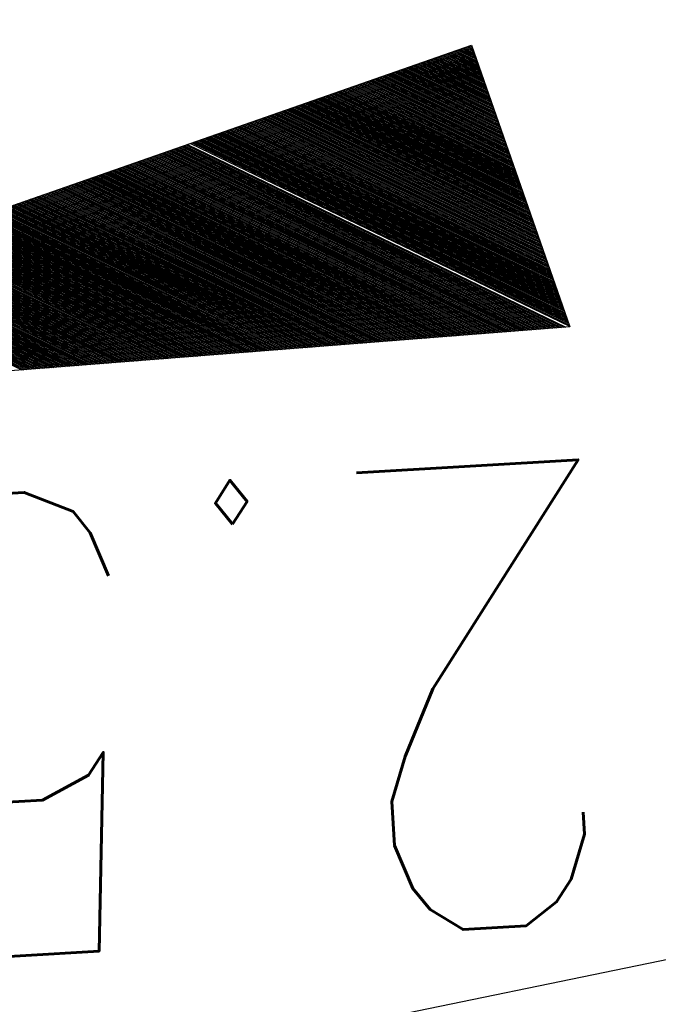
# Model space of a CAD drawing. Extents: x 447045 to 447634, y 442020 to 443192.
# Tile 22 of 24: x 447231.15 to 447234.6, y 443137.42 to 443142.74. Entities that reach past the tile are written whole.
import ezdxf

# ---------------------------------------------------------------- set-up
doc = ezdxf.new("R2010")
doc.units = 0
doc.header["$LTSCALE"] = 2
doc.header["$MEASUREMENT"] = 0
doc.linetypes.add('AUSGEZOGEN', pattern=[0])
doc.layers.get('0').update_dxf_attribs({"linetype": 'AUSGEZOGEN'})
for name, color, linetype in [('FBR', 8, 'CONTINUOUS'), ('GEF', 7, 'CONTINUOUS'), ('Planeinteilung', 6, 'CONTINUOUS'), ('RAHMEN', 250, 'AUSGEZOGEN'), ('SCHLITZRINNE', 8, 'AUSGEZOGEN')]:
    doc.layers.add(name, color=color, linetype=linetype)
doc.styles.add('ROMANS', font='romans.shx', dxfattribs={"width": 0.8})

# ---------------------------------------------------------------- blocks, each defined once
blk = doc.blocks.new('*X5')
at = {"color": 0}
for p, q in [((725.8266378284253, 193.8436898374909), (727.4358795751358, 195.4529315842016)), ((725.8266378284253, 193.8525286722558), (727.4270407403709, 195.4529315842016)), ((725.8266378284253, 193.8613675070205), (727.4182019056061, 195.4529315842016)), ((725.8266378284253, 193.8702063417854), (727.4093630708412, 195.4529315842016)), ((725.8266378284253, 193.8790451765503), (727.4005242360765, 195.4529315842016)), ((725.8266378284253, 193.8878840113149), (727.3916854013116, 195.4529315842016)), ((725.8266378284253, 193.89672284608), (727.3828465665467, 195.4529315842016)), ((725.8266378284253, 193.9055616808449), (727.374007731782, 195.4529315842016)), ((725.8266378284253, 193.9144005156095), (727.365168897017, 195.4529315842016)), ((725.8266378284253, 193.9232393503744), (727.3563300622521, 195.4529315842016)), ((725.8266378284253, 193.9320781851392), (727.3474912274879, 195.4529315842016)), ((725.8266378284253, 193.9409170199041), (727.3386523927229, 195.4529315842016)), ((725.8266378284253, 193.949755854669), (727.3298135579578, 195.4529315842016)), ((725.8266378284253, 193.9585946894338), (727.3209747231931, 195.4529315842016)), ((725.8266378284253, 193.9674335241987), (727.3121358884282, 195.4529315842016)), ((725.8266378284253, 193.9762723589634), (727.3032970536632, 195.4529315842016)), ((725.8266378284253, 193.9851111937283), (727.2944582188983, 195.4529315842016)), ((725.8266378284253, 193.9939500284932), (727.2856193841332, 195.4529315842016)), ((725.8266378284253, 194.002788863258), (727.2767805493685, 195.4529315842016)), ((725.8266378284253, 194.0116276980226), (727.267941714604, 195.4529315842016)), ((725.8266378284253, 194.0204665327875), (727.2591028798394, 195.4529315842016)), ((725.8266378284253, 194.0293053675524), (727.2502640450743, 195.4529315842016)), ((725.8266378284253, 194.0381442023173), (727.2414252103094, 195.4529315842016)), ((725.8266378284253, 194.0469830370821), (727.2325863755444, 195.4529315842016)), ((725.8266378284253, 194.055821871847), (727.2237475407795, 195.4529315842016)), ((725.8266378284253, 194.0646607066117), (727.2149087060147, 195.4529315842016)), ((725.8266378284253, 194.0734995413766), (727.2060698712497, 195.4529315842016)), ((725.8266378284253, 194.0823383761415), (727.1972310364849, 195.4529315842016)), ((725.8266378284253, 194.0911772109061), (727.1883922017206, 195.4529315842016)), ((725.8266378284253, 194.1000160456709), (727.1795533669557, 195.4529315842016)), ((725.8266378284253, 194.1088548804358), (727.1707145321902, 195.4529315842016)), ((725.8266378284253, 194.1176937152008), (727.1618756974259, 195.4529315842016)), ((725.8266378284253, 194.1265325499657), (727.1530368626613, 195.4529315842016)), ((725.8266378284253, 194.1353713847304), (727.1441980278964, 195.4529315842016)), ((725.8266378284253, 194.1442102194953), (727.1353591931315, 195.4529315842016)), ((725.8266378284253, 194.15304905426), (727.1265203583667, 195.4529315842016)), ((725.8266378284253, 194.1618878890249), (727.1176815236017, 195.4529315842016)), ((725.8266378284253, 194.1707267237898), (727.1088426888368, 195.4529315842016)), ((725.8266378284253, 194.1795655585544), (727.1000038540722, 195.4529315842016)), ((725.8266378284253, 194.1884043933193), (727.0911650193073, 195.4529315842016)), ((725.8266378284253, 194.1972432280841), (727.0823261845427, 195.4529315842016)), ((725.8266378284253, 194.2060820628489), (727.0734873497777, 195.4529315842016)), ((725.8266378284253, 194.2149208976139), (727.0646485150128, 195.4529315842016)), ((725.8266378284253, 194.2237597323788), (727.055809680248, 195.4529315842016)), ((725.8266378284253, 194.2325985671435), (727.0469708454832, 195.4529315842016)), ((725.8266378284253, 194.2414374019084), (727.0381320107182, 195.4529315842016)), ((725.8266378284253, 194.2502762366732), (727.0292931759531, 195.4529315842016)), ((725.8266378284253, 194.2591150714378), (727.0204543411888, 195.4529315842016)), ((725.8266378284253, 194.2679539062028), (727.0116155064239, 195.4529315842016)), ((725.8266378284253, 194.2767927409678), (727.0027766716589, 195.4529315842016)), ((725.8266378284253, 194.2856315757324), (726.9939378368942, 195.4529315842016)), ((725.8266378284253, 194.2944704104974), (726.9850990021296, 195.4529315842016)), ((725.8266378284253, 194.3033092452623), (726.9762601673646, 195.4529315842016)), ((725.8266378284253, 194.312148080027), (726.9674213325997, 195.4529315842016)), ((725.8266378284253, 194.3209869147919), (726.9585824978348, 195.4529315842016)), ((725.8266378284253, 194.3298257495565), (726.9497436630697, 195.4529315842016)), ((725.8266378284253, 194.3386645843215), (726.9409048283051, 195.4529315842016)), ((725.8266378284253, 194.3475034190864), (726.93206599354, 195.4529315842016)), ((725.8266378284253, 194.3563422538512), (726.9232271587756, 195.4529315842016)), ((725.8266378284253, 194.3651810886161), (726.9143883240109, 195.4529315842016)), ((725.8266378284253, 194.3740199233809), (726.9055494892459, 195.4529315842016)), ((725.8266378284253, 194.3828587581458), (726.8967106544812, 195.4529315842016)), ((725.8266378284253, 194.3916975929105), (726.8878718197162, 195.4529315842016)), ((725.8266378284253, 194.4005364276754), (726.8790329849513, 195.4529315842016)), ((725.8266378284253, 194.4093752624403), (726.8701941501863, 195.4529315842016)), ((725.8266378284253, 194.4182140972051), (726.8613553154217, 195.4529315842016)), ((725.8266378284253, 194.4270529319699), (726.8525164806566, 195.4529315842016)), ((725.8266378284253, 194.4358917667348), (726.8436776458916, 195.4529315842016)), ((725.8266378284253, 194.4447306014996), (726.834838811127, 195.4529315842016)), ((725.8266378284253, 194.4535694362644), (726.8259999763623, 195.4529315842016)), ((725.8266378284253, 194.4624082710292), (726.8171611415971, 195.4529315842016)), ((725.8266378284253, 194.4712471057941), (726.8083223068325, 195.4529315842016)), ((725.8266378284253, 194.4800859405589), (726.799483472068, 195.4529315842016)), ((725.8266378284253, 194.4889247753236), (726.790644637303, 195.4529315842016)), ((725.8266378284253, 194.4977636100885), (726.7818058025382, 195.4529315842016)), ((725.8266378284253, 194.5066024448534), (726.7729669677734, 195.4529315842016)), ((725.8266378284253, 194.5154412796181), (726.7641281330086, 195.4529315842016)), ((725.8266378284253, 194.524280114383), (726.7552892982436, 195.4529315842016)), ((725.8266378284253, 194.5331189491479), (726.7464504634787, 195.4529315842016)), ((725.8266378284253, 194.5419577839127), (726.7376116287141, 195.4529315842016)), ((725.8266378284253, 194.5507966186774), (726.7287727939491, 195.4529315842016)), ((725.8266378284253, 194.5596354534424), (726.7199339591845, 195.4529315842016)), ((725.8266378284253, 194.568474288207), (726.7110951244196, 195.4529315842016)), ((725.8266378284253, 194.5773131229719), (726.7022562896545, 195.4529315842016)), ((725.8266378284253, 194.5861519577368), (726.6934174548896, 195.4529315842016)), ((725.8266378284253, 194.5949907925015), (726.6845786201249, 195.4529315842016)), ((725.8266378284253, 194.6038296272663), (726.6757397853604, 195.4529315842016)), ((725.8266378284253, 194.6126684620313), (726.6669009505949, 195.4529315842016)), ((725.8266378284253, 194.6215072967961), (726.6580621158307, 195.4529315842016)), ((725.8266378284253, 194.630346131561), (726.6492232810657, 195.4529315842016)), ((725.8266378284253, 194.6391849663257), (726.6403844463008, 195.4529315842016)), ((725.8266378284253, 194.6480238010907), (726.6315456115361, 195.4529315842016)), ((725.8266378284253, 194.6568626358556), (726.6227067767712, 195.4529315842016)), ((725.8266378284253, 194.6657014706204), (726.6138679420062, 195.4529315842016)), ((725.8266378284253, 194.6745403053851), (726.6050291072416, 195.4529315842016)), ((725.8266378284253, 194.6833791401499), (726.5961902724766, 195.4529315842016)), ((725.8266378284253, 194.6922179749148), (726.587351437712, 195.4529315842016)), ((725.8266378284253, 194.7010568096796), (726.578512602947, 195.4529315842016)), ((725.8266378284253, 194.7098956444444), (726.569673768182, 195.4529315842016)), ((725.8266378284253, 194.7187344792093), (726.5608349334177, 195.4529315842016)), ((725.8266378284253, 194.727573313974), (726.5519960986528, 195.4529315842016)), ((725.8266378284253, 194.7364121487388), (726.5431572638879, 195.4529315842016)), ((725.8266378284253, 194.7452509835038), (726.5343184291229, 195.4529315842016)), ((725.8266378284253, 194.7540898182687), (726.5254795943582, 195.4529315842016)), ((725.8266378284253, 194.7629286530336), (726.5166407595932, 195.4529315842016)), ((725.8266378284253, 194.7717674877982), (726.5078019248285, 195.4529315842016)), ((725.8266378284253, 194.7806063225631), (726.4989630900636, 195.4529315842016)), ((725.8266378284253, 194.789445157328), (726.4901242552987, 195.4529315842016)), ((725.8266378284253, 194.7982839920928), (726.481285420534, 195.4529315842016)), ((725.8266378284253, 194.8071228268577), (726.4724465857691, 195.4529315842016)), ((725.8266378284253, 194.8159616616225), (726.4636077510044, 195.4529315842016)), ((725.8266378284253, 194.8248004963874), (726.4547689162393, 195.4529315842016)), ((725.8266378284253, 194.8336393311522), (726.4459300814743, 195.4529315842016)), ((725.8266378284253, 194.842478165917), (726.4370912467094, 195.4529315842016)), ((725.8266378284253, 194.8513170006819), (726.4282524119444, 195.4529315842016)), ((725.8266378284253, 194.8601558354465), (726.4194135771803, 195.4529315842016)), ((725.8266378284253, 194.8689946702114), (726.4105747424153, 195.4529315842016)), ((725.8266378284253, 194.8778335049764), (726.4017359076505, 195.4529315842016)), ((725.8266378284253, 194.8866723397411), (726.3928970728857, 195.4529315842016)), ((725.8266378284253, 194.895511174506), (726.3840582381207, 195.4529315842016)), ((725.8266378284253, 194.9043500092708), (726.375219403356, 195.4529315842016)), ((725.8266378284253, 194.9131888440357), (726.366380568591, 195.4529315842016)), ((725.8266378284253, 194.9220276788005), (726.3575417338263, 195.4529315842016)), ((725.8266378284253, 194.9308665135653), (726.3487028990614, 195.4529315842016)), ((725.8266378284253, 194.9397053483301), (726.3398640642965, 195.4529315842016)), ((725.8266378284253, 194.948544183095), (726.3310252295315, 195.4529315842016)), ((725.8266378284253, 194.9573830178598), (726.3221863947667, 195.4529315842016)), ((725.8266378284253, 194.9662218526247), (726.3133475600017, 195.4529315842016)), ((725.8266378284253, 194.9750606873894), (726.3045087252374, 195.4529315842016)), ((725.8266378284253, 194.9838995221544), (726.2956698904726, 195.4529315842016)), ((725.8266378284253, 194.9927383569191), (726.2868310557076, 195.4529315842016)), ((725.8266378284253, 195.001577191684), (726.2779922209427, 195.4529315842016)), ((725.8266378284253, 195.0104160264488), (726.2691533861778, 195.4529315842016)), ((725.8266378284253, 195.0192548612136), (726.2603145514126, 195.4529315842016)), ((725.8266378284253, 195.0280936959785), (726.251475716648, 195.4529315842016)), ((725.8266378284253, 195.0369325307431), (726.2426368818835, 195.4529315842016)), ((725.8266378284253, 195.045771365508), (726.2337980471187, 195.4529315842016)), ((725.8266378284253, 195.054610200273), (726.2249592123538, 195.4529315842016)), ((725.8266378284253, 195.0634490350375), (726.2161203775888, 195.4529315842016)), ((725.8266378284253, 195.0722878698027), (726.2072815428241, 195.4529315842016)), ((725.8266378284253, 195.0811267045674), (726.1984427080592, 195.4529315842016)), ((725.8266378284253, 195.0899655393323), (726.1896038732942, 195.4529315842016)), ((725.8266378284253, 195.0988043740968), (726.1807650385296, 195.4529315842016)), ((725.8266378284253, 195.1076432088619), (726.1719262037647, 195.4529315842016)), ((725.8266378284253, 195.1164820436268), (726.163087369, 195.4529315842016)), ((725.8266378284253, 195.1253208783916), (726.1542485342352, 195.4529315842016)), ((725.8266378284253, 195.1341597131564), (726.1454096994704, 195.4529315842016)), ((725.8266378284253, 195.1429985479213), (726.1365708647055, 195.4529315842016)), ((725.8266378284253, 195.151837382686), (726.1277320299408, 195.4529315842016)), ((725.8266378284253, 195.1606762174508), (726.1188931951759, 195.4529315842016)), ((725.8266378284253, 195.1695150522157), (726.110054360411, 195.4529315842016)), ((725.8266378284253, 195.1783538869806), (726.1012155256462, 195.4529315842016)), ((725.8266378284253, 195.1871927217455), (726.0923766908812, 195.4529315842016)), ((725.8266378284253, 195.1960315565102), (726.0835378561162, 195.4529315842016)), ((725.8266378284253, 195.2048703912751), (726.0746990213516, 195.4529315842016)), ((725.8266378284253, 195.2137092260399), (726.0658601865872, 195.4529315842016)), ((725.8266378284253, 195.2225480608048), (726.0570213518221, 195.4529315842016)), ((725.8266378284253, 195.2313868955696), (726.0481825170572, 195.4529315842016)), ((725.8266378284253, 195.2402257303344), (726.0393436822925, 195.4529315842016)), ((725.8266378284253, 195.2490645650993), (726.0305048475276, 195.4529315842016)), ((725.8266378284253, 195.257903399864), (726.0216660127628, 195.4529315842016)), ((725.8266378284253, 195.2667422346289), (726.0128271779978, 195.4529315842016)), ((725.8266378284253, 195.2755810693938), (726.0039883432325, 195.4529315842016)), ((725.8266378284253, 195.2844199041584), (725.9951495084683, 195.4529315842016)), ((725.8266378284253, 195.2932587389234), (725.9863106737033, 195.4529315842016)), ((725.8266378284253, 195.3020975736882), (725.9774718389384, 195.4529315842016)), ((725.8266378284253, 195.3109364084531), (725.9686330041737, 195.4529315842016)), ((725.8266378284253, 195.319775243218), (725.9597941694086, 195.4529315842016)), ((725.8266378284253, 195.3286140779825), (725.950955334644, 195.4529315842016)), ((725.8266378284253, 195.3374529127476), (725.942116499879, 195.4529315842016)), ((725.8266378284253, 195.3462917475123), (725.9332776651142, 195.4529315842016)), ((725.8266378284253, 195.3551305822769), (725.9244388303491, 195.4529315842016)), ((725.8266378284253, 195.3639694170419), (725.9155999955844, 195.4529315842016)), ((725.8266378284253, 195.3728082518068), (725.9067611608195, 195.4529315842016)), ((725.8266378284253, 195.3816470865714), (725.8979223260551, 195.4529315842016)), ((725.8266378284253, 195.3904859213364), (725.8890834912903, 195.4529315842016)), ((725.8266378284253, 195.3993247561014), (725.8802446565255, 195.4529315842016)), ((725.8266378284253, 195.4081635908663), (725.8714058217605, 195.4529315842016)), ((725.8266378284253, 195.4170024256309), (725.8625669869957, 195.4529315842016)), ((725.8266378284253, 195.4258412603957), (725.8537281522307, 195.4529315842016)), ((725.8266378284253, 195.4346800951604), (725.8448893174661, 195.4529315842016)), ((725.8266378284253, 195.4435189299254), (725.8360504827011, 195.4529315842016)), ((725.8266378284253, 193.8260121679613), (727.4332785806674, 195.4326529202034)), ((725.8266378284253, 193.8171733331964), (727.4301253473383, 195.4206608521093)), ((725.8266378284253, 193.8083344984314), (727.4269721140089, 195.4086687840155)), ((725.8266378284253, 193.7994956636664), (727.4238188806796, 195.3966767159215)), ((725.8266378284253, 193.790656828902), (727.4206656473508, 195.3846846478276)), ((725.8266378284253, 193.7818179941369), (727.4175124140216, 195.3726925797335)), ((725.8266378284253, 193.7729791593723), (727.4143591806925, 195.3607005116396)), ((725.8266378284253, 193.7641403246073), (727.4112059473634, 195.3487084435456)), ((725.8266378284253, 193.7553014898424), (727.4080527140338, 195.3367163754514)), ((725.8266378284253, 193.7464626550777), (727.4048994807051, 195.3247243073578)), ((725.8266378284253, 193.7376238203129), (727.401746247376, 195.3127322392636)), ((725.8266378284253, 193.7287849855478), (727.3985930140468, 195.3007401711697)), ((725.8266378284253, 193.7199461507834), (727.3954397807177, 195.2887481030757)), ((725.8266378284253, 193.7111073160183), (727.3922865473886, 195.2767560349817)), ((725.8266378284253, 193.7022684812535), (727.3891333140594, 195.2647639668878)), ((725.8266378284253, 193.6934296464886), (727.3859800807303, 195.2527718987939)), ((725.8266378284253, 193.684590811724), (727.3828268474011, 195.2407798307)), ((725.8266378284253, 193.6757519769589), (727.3796736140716, 195.228787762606)), ((725.8266378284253, 193.6669131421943), (727.3765203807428, 195.2167956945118)), ((725.8266378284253, 193.6580743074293), (727.3733671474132, 195.204803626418)), ((725.8266378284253, 193.6492354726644), (727.3702139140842, 195.192811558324)), ((725.8266378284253, 193.6403966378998), (727.3670606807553, 195.1808194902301)), ((725.8266378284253, 193.6315578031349), (727.3639074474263, 195.1688274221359)), ((725.8266378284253, 193.62271896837), (727.3607542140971, 195.1568353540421)), ((725.8266378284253, 193.6138801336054), (727.357600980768, 195.144843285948)), ((725.8266378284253, 193.6050412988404), (727.3544477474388, 195.132851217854)), ((725.8266378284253, 193.5962024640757), (727.3512945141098, 195.1208591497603)), ((725.8266378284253, 193.5873636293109), (727.3481412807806, 195.1088670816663)), ((725.8266378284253, 193.578524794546), (727.3449880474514, 195.0968750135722)), ((725.8266378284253, 193.5696859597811), (727.3418348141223, 195.0848829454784)), ((725.8266378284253, 193.5608471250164), (727.3386815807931, 195.0728908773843)), ((725.8266378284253, 193.5520082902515), (727.3355283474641, 195.0608988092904)), ((725.8266378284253, 193.5431694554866), (727.3323751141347, 195.0489067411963)), ((725.8266378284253, 193.5343306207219), (727.3292218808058, 195.0369146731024)), ((725.8266378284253, 193.5254917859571), (727.3260686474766, 195.0249226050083)), ((725.8266378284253, 193.5166529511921), (727.3229154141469, 195.0129305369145)), ((725.8266378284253, 193.5078141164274), (727.3197621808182, 195.0009384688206)), ((725.8266378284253, 193.4989752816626), (727.3166089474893, 194.9889464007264)), ((725.8266378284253, 193.4901364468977), (727.3134557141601, 194.9769543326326)), ((725.8266378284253, 193.4812976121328), (727.3103024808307, 194.9649622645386)), ((725.8266378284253, 193.472458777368), (727.3071492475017, 194.9529701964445)), ((725.8266378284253, 193.4636199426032), (727.3039960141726, 194.9409781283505)), ((725.8266378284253, 193.4547811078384), (727.3008427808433, 194.9289860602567)), ((725.8266378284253, 193.4459422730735), (727.2976895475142, 194.9169939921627)), ((725.8266378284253, 193.4371034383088), (727.294536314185, 194.9050019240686)), ((725.8266378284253, 193.4282646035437), (727.2913830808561, 194.8930098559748)), ((725.8266378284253, 193.4194257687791), (727.2882298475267, 194.8810177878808)), ((725.8266378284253, 193.4105869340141), (727.2850766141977, 194.8690257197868)), ((725.8266378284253, 193.4017480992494), (727.2819233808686, 194.8570336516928)), ((725.8266378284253, 193.3929092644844), (727.2787701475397, 194.845041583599)), ((725.8266378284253, 193.3840704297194), (727.2756169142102, 194.8330495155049)), ((725.8266378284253, 193.3752315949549), (727.2724636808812, 194.8210574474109)), ((725.8266378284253, 193.3663927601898), (727.2693104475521, 194.809065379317)), ((725.8266378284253, 193.3575539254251), (727.2661572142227, 194.7970733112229)), ((725.8266378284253, 193.3487150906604), (727.2630039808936, 194.785081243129)), ((725.8266378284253, 193.3398762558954), (727.2598507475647, 194.7730891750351)), ((725.8266378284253, 193.3310374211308), (727.2566975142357, 194.7610971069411)), ((725.8266378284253, 193.3221985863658), (727.2535442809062, 194.7491050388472)), ((725.8266378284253, 193.3133597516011), (727.2503910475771, 194.737112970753)), ((725.8266378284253, 193.3045209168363), (727.2472378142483, 194.7251209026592)), ((725.8266378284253, 193.2956820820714), (727.2440845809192, 194.713128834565)), ((725.8266378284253, 193.2868432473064), (727.2409313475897, 194.7011367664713)), ((725.8266378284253, 193.2780044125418), (727.2377781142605, 194.6891446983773)), ((725.8266378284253, 193.2691655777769), (727.2346248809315, 194.6771526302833)), ((725.8266378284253, 193.2603267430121), (727.2314716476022, 194.6651605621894)), ((725.8266378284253, 193.2514879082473), (727.2283184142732, 194.6531684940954)), ((725.8266378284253, 193.2426490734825), (727.225165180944, 194.6411764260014)), ((725.8266378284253, 193.2338102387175), (727.2220119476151, 194.6291843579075)), ((725.8266378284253, 193.2249714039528), (727.218858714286, 194.6171922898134)), ((725.8266378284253, 193.216132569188), (727.2157054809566, 194.6052002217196)), ((725.8266378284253, 193.2072937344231), (727.2125522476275, 194.5932081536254)), ((725.8266378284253, 193.1984548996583), (727.2093990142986, 194.5812160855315)), ((725.8266378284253, 193.1896160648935), (727.2062457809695, 194.5692240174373)), ((725.8266378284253, 193.1807772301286), (727.20309254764, 194.5572319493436)), ((725.8266378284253, 193.1719383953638), (727.1999393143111, 194.5452398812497)), ((725.8266378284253, 193.163099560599), (727.196786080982, 194.5332478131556)), ((725.8266378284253, 193.1542607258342), (727.1936328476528, 194.5212557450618)), ((725.8266378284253, 193.1454218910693), (727.1904796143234, 194.5092636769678)), ((725.8266378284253, 193.1365830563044), (727.1873263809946, 194.4972716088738)), ((725.8266378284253, 193.1277442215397), (727.1841731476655, 194.4852795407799)), ((725.8266378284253, 193.1189053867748), (727.1810199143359, 194.4732874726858)), ((725.8266378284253, 193.11006655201), (727.1778666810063, 194.4612954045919)), ((725.8266378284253, 193.1012277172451), (727.1747134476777, 194.4493033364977)), ((725.8266378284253, 193.0923888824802), (727.1715602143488, 194.4373112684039)), ((725.8266378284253, 193.0835500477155), (727.1684069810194, 194.42531920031)), ((725.8266378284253, 193.0747112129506), (727.1652537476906, 194.413327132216)), ((725.8266378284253, 193.0658723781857), (727.1621005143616, 194.401335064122)), ((725.8266378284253, 193.0570335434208), (727.1589472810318, 194.3893429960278)), ((725.8266378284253, 193.048194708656), (727.1557940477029, 194.3773509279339)), ((725.8266378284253, 193.0393558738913), (727.1526408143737, 194.3653588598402)), ((725.8266378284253, 193.0305170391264), (727.149487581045, 194.3533667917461)), ((725.8266378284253, 193.0216782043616), (727.1463343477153, 194.3413747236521)), ((725.8266378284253, 193.0128393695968), (727.1431811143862, 194.329382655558)), ((725.8266378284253, 193.0040005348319), (727.1400278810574, 194.3173905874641)), ((725.8266378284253, 192.995161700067), (727.1368746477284, 194.3053985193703)), ((725.8266378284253, 192.9863228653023), (727.1337214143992, 194.2934064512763)), ((725.8266378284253, 192.9774840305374), (727.1305681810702, 194.2814143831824)), ((725.8266378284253, 192.9686451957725), (727.1274149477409, 194.2694223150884)), ((725.8266378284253, 192.9598063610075), (727.1242617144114, 194.2574302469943)), ((725.8266378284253, 192.9509675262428), (727.1211084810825, 194.2454381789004)), ((725.8266378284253, 192.9421286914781), (727.1179552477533, 194.2334461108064)), ((725.8266378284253, 192.9332898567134), (727.1148020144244, 194.2214540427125)), ((725.8266378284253, 192.9244510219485), (727.1116487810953, 194.2094619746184)), ((725.8266378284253, 192.9156121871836), (727.1084955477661, 194.1974699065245)), ((725.8266378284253, 192.9067733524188), (727.1053423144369, 194.1854778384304)), ((725.8266378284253, 192.8979345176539), (727.1021890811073, 194.1734857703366)), ((725.8266378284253, 192.889095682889), (727.0990358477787, 194.1614937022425)), ((725.8266378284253, 192.8802568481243), (727.0958826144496, 194.1495016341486)), ((725.8266378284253, 192.8714180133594), (727.0927293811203, 194.1375095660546)), ((725.8266378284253, 192.8625791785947), (727.0895761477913, 194.1255174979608)), ((725.8266378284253, 192.8537403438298), (727.0864229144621, 194.1135254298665)), ((725.8266378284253, 192.8449015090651), (727.0832696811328, 194.1015333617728)), ((725.8266378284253, 192.8360626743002), (727.0801164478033, 194.0895412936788)), ((725.8266378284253, 192.8272238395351), (727.0769632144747, 194.0775492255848)), ((725.8266378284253, 192.8183850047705), (727.0738099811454, 194.0655571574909)), ((725.8266378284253, 192.8095461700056), (727.0706567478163, 194.0535650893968)), ((725.8266378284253, 192.8007073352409), (727.067503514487, 194.0415730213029)), ((725.8266378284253, 192.791868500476), (727.0643502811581, 194.029580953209)), ((725.8266378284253, 192.7830296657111), (727.0611970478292, 194.0175888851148)), ((725.8266378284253, 192.7741908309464), (727.0580438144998, 194.005596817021)), ((725.8266378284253, 192.7653519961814), (727.0548905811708, 193.9936047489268)), ((725.8266378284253, 192.7565131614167), (727.0517373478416, 193.9816126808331)), ((725.8266378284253, 192.7476743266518), (727.0485841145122, 193.9696206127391)), ((725.8266378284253, 192.738835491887), (727.045430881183, 193.9576285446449)), ((725.8266378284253, 192.7299966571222), (727.0422776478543, 193.945636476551)), ((725.8266378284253, 192.7211578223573), (727.0391244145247, 193.9336444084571)), ((725.8266378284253, 192.7123189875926), (727.0359711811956, 193.9216523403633)), ((725.8266378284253, 192.7034801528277), (727.0328179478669, 193.9096602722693)), ((725.8266378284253, 192.6946413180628), (727.0296647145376, 193.8976682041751)), ((725.8266378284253, 192.6858024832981), (727.0265114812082, 193.8856761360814)), ((725.8266378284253, 192.6769636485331), (727.0233582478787, 193.8736840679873)), ((725.8266378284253, 192.6681248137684), (727.0202050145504, 193.8616919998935)), ((725.8266378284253, 192.6592859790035), (727.0170517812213, 193.8496999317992)), ((725.8266378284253, 192.6504471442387), (727.0138985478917, 193.8377078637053)), ((725.8266378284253, 192.6416083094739), (727.0107453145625, 193.8257157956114)), ((725.8266378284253, 192.6327694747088), (727.0075920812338, 193.8137237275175)), ((725.8266378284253, 192.6239306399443), (727.004438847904, 193.8017316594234)), ((725.8266378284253, 192.6150918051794), (727.0012856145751, 193.7897395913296)), ((725.8266378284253, 192.6062529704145), (726.9981323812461, 193.7777475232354)), ((725.8266378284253, 192.5974141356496), (726.9949791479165, 193.7657554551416)), ((725.8266378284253, 192.5885753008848), (726.9918259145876, 193.7537633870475)), ((725.8266378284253, 192.5797364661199), (726.988672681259, 193.7417713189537)), ((725.8266378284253, 192.5708976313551), (726.9855194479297, 193.7297792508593)), ((725.8266378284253, 192.5620587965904), (726.9823662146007, 193.7177871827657)), ((725.8266378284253, 192.5532199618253), (726.9792129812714, 193.7057951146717)), ((725.8266378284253, 192.5443811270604), (726.9760597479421, 193.6938030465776)), ((725.8266378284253, 192.5355422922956), (726.9729065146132, 193.6818109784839)), ((725.8266378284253, 192.526703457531), (726.969753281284, 193.6698189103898)), ((725.8266378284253, 192.517864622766), (726.9666000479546, 193.6578268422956)), ((725.8266378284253, 192.5090257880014), (726.9634468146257, 193.645834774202)), ((725.8266378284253, 192.5001869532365), (726.9602935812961, 193.6338427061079)), ((725.8266378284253, 192.4913481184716), (726.9571403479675, 193.6218506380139)), ((725.8266378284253, 192.4825092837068), (726.9539871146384, 193.6098585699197)), ((725.8266378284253, 192.4736704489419), (726.9508338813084, 193.5978665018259)), ((725.8266378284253, 192.464831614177), (726.9476806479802, 193.5858744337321)), ((725.8266378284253, 192.4559927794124), (726.9445274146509, 193.573882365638)), ((725.8266378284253, 192.4471539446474), (726.9413741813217, 193.561890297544)), ((725.8266378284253, 192.4383151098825), (726.9382209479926, 193.5498982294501)), ((725.8266378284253, 192.4294762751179), (726.9350677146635, 193.5379061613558)), ((725.8266378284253, 192.420637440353), (726.931914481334, 193.5259140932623)), ((725.8266378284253, 192.4117986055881), (726.9287612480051, 193.513922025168)), ((725.8266378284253, 192.4029597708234), (726.925608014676, 193.5019299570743)), ((725.8266378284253, 192.3941209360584), (726.9224547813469, 193.4899378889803)), ((725.8266378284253, 192.3852821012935), (726.9193015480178, 193.4779458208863)), ((725.8266378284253, 192.3764432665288), (726.9161483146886, 193.4659537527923)), ((725.8266378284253, 192.3676044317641), (726.9129950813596, 193.4539616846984)), ((725.8266378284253, 192.3587655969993), (726.9098418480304, 193.4419696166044)), ((725.8266378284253, 192.3499267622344), (726.9066886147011, 193.4299775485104)), ((725.8266378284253, 192.3410879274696), (726.9035353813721, 193.4179854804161)), ((725.8266378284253, 192.3322490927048), (726.900382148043, 193.4059934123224)), ((725.8266378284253, 192.3234102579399), (726.8972289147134, 193.3940013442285)), ((725.8266378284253, 192.314571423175), (726.8940756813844, 193.3820092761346)), ((725.8266378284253, 192.3057325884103), (726.8909224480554, 193.3700172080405)), ((725.8266378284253, 192.2968937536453), (726.8877692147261, 193.3580251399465)), ((725.8266378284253, 192.2880549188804), (726.8846159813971, 193.3460330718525)), ((725.8266378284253, 192.2792160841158), (726.8814627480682, 193.3340410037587)), ((725.8266378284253, 192.2703772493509), (726.878309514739, 193.3220489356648)), ((725.8266378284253, 192.2615384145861), (726.8751562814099, 193.3100568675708)), ((725.8266378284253, 192.2526995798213), (726.8720030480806, 193.2980647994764)), ((725.8266378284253, 192.2438607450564), (726.8688498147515, 193.2860727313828)), ((725.8266378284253, 192.2350219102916), (726.8656965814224, 193.2740806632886)), ((725.8266378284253, 192.2261830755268), (726.8625433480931, 193.2620885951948)), ((725.8266378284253, 192.2173442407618), (726.8593901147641, 193.2500965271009)), ((725.8266378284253, 192.2085054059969), (726.8562368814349, 193.2381044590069)), ((725.8266378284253, 192.1996665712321), (726.8530836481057, 193.2261123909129)), ((725.8266378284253, 192.1908277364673), (726.8499304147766, 193.2141203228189)), ((725.8266378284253, 192.1819889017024), (726.8467771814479, 193.202128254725)), ((725.8266378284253, 192.1731500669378), (726.8436239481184, 193.1901361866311)), ((725.8266378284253, 192.1643112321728), (726.8404707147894, 193.1781441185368)), ((725.8266378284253, 192.1554723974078), (726.8373174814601, 193.1661520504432)), ((725.8266378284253, 192.1466335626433), (726.834164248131, 193.1541599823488)), ((725.8266378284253, 192.1377947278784), (726.8310110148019, 193.1421679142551)), ((725.8266378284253, 192.1289558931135), (726.8278577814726, 193.1301758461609)), ((725.8266378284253, 192.1201170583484), (726.8247045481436, 193.1181837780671)), ((725.8266378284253, 192.1112782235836), (726.8215513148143, 193.1061917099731)), ((725.8266378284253, 192.1024393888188), (726.8183980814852, 193.0941996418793)), ((725.8266378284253, 192.0936005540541), (726.815244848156, 193.0822075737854)), ((725.8266378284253, 192.0847617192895), (726.8120916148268, 193.0702155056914)), ((725.8266378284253, 192.0759228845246), (726.8089383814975, 193.0582234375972)), ((725.8266378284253, 192.0670840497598), (726.8057851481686, 193.0462313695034)), ((725.8266378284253, 192.0582452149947), (726.8026319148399, 193.0342393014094)), ((725.8266378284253, 192.0494063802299), (726.7994786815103, 193.0222472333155)), ((725.8266378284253, 192.0405675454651), (726.796325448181, 193.0102551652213)), ((725.8266378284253, 192.0317287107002), (726.7931722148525, 192.9982630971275)), ((725.8266378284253, 192.0228898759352), (726.7900189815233, 192.9862710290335)), ((725.8266378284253, 192.0140510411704), (726.7868657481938, 192.9742789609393)), ((725.8266378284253, 192.0052122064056), (726.7837125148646, 192.9622868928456)), ((725.8266378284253, 191.9963733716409), (726.7805592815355, 192.9502948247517)), ((725.8266378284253, 191.9875345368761), (726.7774060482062, 192.9383027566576)), ((725.8266378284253, 191.9786957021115), (726.7742528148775, 192.9263106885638)), ((725.8266378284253, 191.9698568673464), (726.7710995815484, 192.9143186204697)), ((725.8266378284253, 191.9610180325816), (726.7679463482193, 192.9023265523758)), ((725.8266378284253, 191.9521791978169), (726.7647931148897, 192.8903344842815)), ((725.8266378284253, 191.9433403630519), (726.7616398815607, 192.8783424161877)), ((725.8266378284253, 191.9345015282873), (726.7584866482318, 192.8663503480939)), ((725.8266378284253, 191.9256626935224), (726.7553334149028, 192.8543582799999)), ((725.8266378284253, 191.9168238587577), (726.7521801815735, 192.842366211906)), ((725.8266378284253, 191.9079850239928), (726.7490269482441, 192.8303741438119)), ((725.8266378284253, 191.8991461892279), (726.7458737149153, 192.818382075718)), ((725.8266378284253, 191.890307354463), (726.7427204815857, 192.806390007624)), ((725.8266378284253, 191.8814685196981), (726.7395672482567, 192.79439793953)), ((725.8266378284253, 191.8726296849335), (726.7364140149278, 192.7824058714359)), ((725.8266378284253, 191.8637908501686), (726.7332607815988, 192.770413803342)), ((725.8266378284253, 191.8549520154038), (726.7301075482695, 192.7584217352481)), ((725.8266378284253, 191.846113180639), (726.7269543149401, 192.746429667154)), ((725.8266378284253, 191.8372743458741), (726.7238010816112, 192.7344375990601)), ((725.8266378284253, 191.8284355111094), (726.7206478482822, 192.7224455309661)), ((725.8266378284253, 191.8195966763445), (726.717494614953, 192.7104534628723)), ((725.8266378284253, 191.8107578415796), (726.7143413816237, 192.6984613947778)), ((725.8266378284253, 191.8019190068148), (726.7111881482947, 192.6864693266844)), ((725.8266378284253, 191.79308017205), (726.7080349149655, 192.6744772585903)), ((725.8266378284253, 191.784241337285), (726.7048816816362, 192.6624851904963)), ((725.8266378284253, 191.7754025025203), (726.7017284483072, 192.6504931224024)), ((725.8266378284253, 191.7665636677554), (726.6985752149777, 192.6385010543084)), ((725.8266378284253, 191.7577248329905), (726.695421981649, 192.6265089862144)), ((725.8266378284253, 191.7488859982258), (726.6922687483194, 192.6145169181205)), ((725.8266378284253, 191.7400471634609), (726.6891155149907, 192.6025248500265)), ((725.8266378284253, 191.7312083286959), (726.6859622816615, 192.5905327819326)), ((725.8266378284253, 191.7223694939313), (726.6828090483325, 192.5785407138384))]:
    blk.add_line(p, q, dxfattribs=at)
blk = doc.blocks.new('GEF')
at = {"color": 0}
for p, q in [((0.0096909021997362, 0.0175038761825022), (0.0096909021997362, 6.148001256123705)), ((1.621663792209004, 6.148001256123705), (0.0096909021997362, 0.0175038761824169)), ((0.0096909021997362, 6.148001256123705), (1.621663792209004, 6.148001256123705))]:
    blk.add_line(p, q, dxfattribs=at)
blk.add_blockref('*X5', (-725.8169469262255, -189.3049303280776), dxfattribs=at)
blk = doc.blocks.new('1135297')
at = {"layer": 'RAHMEN'}
blk.add_line((25, 292), (25, 5), dxfattribs=at)

msp = doc.modelspace()

# ---------------------------------------------------------------- hatches: boundary and pattern name
at = {"layer": 'SCHLITZRINNE'}
h = msp.add_hatch(dxfattribs=at)
h.set_pattern_fill('_USER', color=256, scale=1.5, angle=45, style=0, pattern_type=0)
h.set_pattern_definition([(334.2695901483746, (447234.5127272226, 443158.8401483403), (0.6512059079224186, 1.35127009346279), [])])
edge = h.paths.add_edge_path()
edge.add_arc((464490.7175438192, 449190.2495547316), 18279.89343786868, 199.256988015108, 199.2725912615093)
edge.add_arc((412789.2576575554, 431110.164703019), 36491.72717792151, 19.26941265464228, 19.275929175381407, ccw=False)
edge.add_line((447233.134, 443161.2700000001), (447233.6060244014, 443161.4349028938))
edge.add_arc((464490.7175437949, 449190.249554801), 18280.39343786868, 199.2569880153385, 199.2725912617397)
edge.add_arc((438988.1613027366, 440271.6982763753), 8736.655536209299, 19.248465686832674, 19.281113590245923, ccw=False)
edge.add_arc((439684.884197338, 440514.9838708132), 7998.678116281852, 19.2238186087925, 19.248465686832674, ccw=False)
edge.add_arc((551443.6805055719, 479485.6081539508), 110359.837036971, 199.2238149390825, 199.2304511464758)
edge.add_arc((461591.9284848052, 448142.3628786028), 15198.20419267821, 199.2304511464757, 199.2954143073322)
edge.add_arc((434066.5644204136, 438505.5905611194), 13965.35264760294, 19.22764435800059, 19.29541436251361, ccw=False)
edge.add_arc((446515.3391800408, 442847.4484587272), 781.1301442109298, 18.874057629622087, 19.227644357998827, ccw=False)
edge.add_arc((443272.1578874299, 441738.6996315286), 4208.59989003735, 18.721726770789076, 18.874057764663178, ccw=False)
edge.add_arc((445875.7446372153, 442621.065670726), 1459.557549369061, 18.158793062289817, 18.72172677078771, ccw=False)
edge.add_arc((444728.6532720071, 442244.8351673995), 2666.772522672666, 17.742332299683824, 18.158793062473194, ccw=False)
edge.add_arc((445572.4217009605, 442514.803087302), 1780.867426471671, 17.477765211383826, 17.74233229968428, ccw=False)
edge.add_arc((445655.9223158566, 442541.0951066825), 1693.325305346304, 17.206445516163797, 17.477765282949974, ccw=False)
edge.add_arc((445949.7367177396, 442632.082078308), 1385.745182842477, 16.534274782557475, 17.206445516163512, ccw=False)
edge.add_arc((445777.9256488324, 442581.0775038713), 1564.967140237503, 15.901763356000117, 16.534274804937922, ccw=False)
edge.add_arc((444610.2498572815, 442248.4174516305), 2779.104473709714, 15.717077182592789, 15.901763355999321, ccw=False)
edge.add_arc((445469.3841440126, 442490.1855316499), 1886.600396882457, 15.492922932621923, 15.71707716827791, ccw=False)
edge.add_arc((444501.3018579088, 442221.8413207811), 2891.185847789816, 15.151693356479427, 15.49292293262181, ccw=False)
edge.add_arc((444653.0003013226, 442262.919567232), 2734.024020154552, 14.800793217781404, 15.15169336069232, ccw=False)
edge.add_arc((445305.3867260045, 442435.2971580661), 2059.248441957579, 14.553226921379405, 14.800793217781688, ccw=False)
edge.add_arc((445661.5778748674, 442527.7675625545), 1691.249922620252, 14.280051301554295, 14.55322700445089, ccw=False)
edge.add_arc((445825.2781955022, 442569.4335576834), 1522.330266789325, 13.754489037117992, 14.280051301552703, ccw=False)
edge.add_arc((444655.9725115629, 442283.2091768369), 2726.157571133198, 13.361751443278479, 13.754489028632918, ccw=False)
edge.add_arc((444873.7445731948, 442334.9361968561), 2502.326484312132, 13.156370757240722, 13.361751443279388, ccw=False)
edge.add_arc((445203.5665272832, 442412.0303197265), 2163.614179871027, 12.935498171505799, 13.156370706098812, ccw=False)
edge.add_arc((445591.1524972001, 442501.0521217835), 1765.936213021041, 12.36851844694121, 12.935498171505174, ccw=False)
edge.add_arc((445707.2559674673, 442526.5122554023), 1647.073964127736, 11.781436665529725, 12.368518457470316, ccw=False)
edge.add_arc((445429.9941138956, 442468.6829810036), 1930.302423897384, 11.594814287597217, 11.781436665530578, ccw=False)
edge.add_arc((442977.0603987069, 441965.3993853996), 4434.33480961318, 11.471684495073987, 11.59481397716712, ccw=False)
edge.add_arc((444371.6934236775, 442248.4229983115), 3011.273447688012, 11.050893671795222, 11.471684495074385, ccw=False)
edge.add_arc((446428.11335783, 442650.0465261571), 916.0015312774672, 10.287944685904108, 11.050893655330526, ccw=False)
edge.add_arc((445293.5438072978, 442444.106887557), 2069.110025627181, 9.832006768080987, 10.287944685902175, ccw=False)
edge.add_arc((438489.7745608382, 441264.9773509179), 8974.298105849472, 9.613081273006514, 9.832006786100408, ccw=False)
edge.add_arc((-516898.9809261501, 279448.6900894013), 977969.7495575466, 9.612262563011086, 9.613081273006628, ccw=False)
edge.add_arc((439111.8192036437, 441356.2794889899), 8345.741258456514, 9.603416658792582, 9.61227924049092, ccw=False)
edge.add_arc((371773.6318437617, 429962.7471930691), 76641.01236189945, 9.590854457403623, 9.603416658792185, ccw=False)
edge.add_arc((456011.6550815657, 444189.1683239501), 8789.8725663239, 189.5423691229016, 189.6519019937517)
edge.add_arc((455543.1851558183, 444109.4959913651), 8314.676026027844, 189.6519019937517, 189.6840918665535)
edge.add_arc((393564.9242098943, 433546.2457900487), 54557.31384556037, 9.66554402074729, 9.670449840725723, ccw=False)

# ---------------------------------------------------------------- linework, layer by layer
at = {"layer": 'FBR'}
msp.add_lwpolyline([(447358.9473806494, 442729.41333027, 5.4597560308e-06), (447365.2088651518, 442692.4394217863, -2.781310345e-06), (447371.4703496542, 442655.4655133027, -2.6786460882e-06), (447379.8183651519, 442606.1674217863, 3.2175724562e-06), (447388.1663806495, 442556.8693302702)], format="xyb", dxfattribs=at)
at = {"layer": 'FBR', "flags": 128}
msp.add_lwpolyline([(447233.134, 443161.27, 6.80820060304e-05), (447234.7765, 443156.5705, -0.0001424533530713), (447236.419, 443151.8710000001, -0.0001075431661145), (447237.5526180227, 443148.6222922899, 2.89559172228e-05), (447241.762, 443136.5529999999, 0.0002834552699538), (447247.4469153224, 443120.285700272, -0.0002957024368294), (447252.896, 443104.692, -0.0015428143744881), (447254.4694601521, 443100.1354809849, -0.0006646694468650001), (447258.075, 443089.5429999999, -0.0024562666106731), (447262.6110188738, 443075.9391469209, -0.0002906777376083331), (447263.5756395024, 443072.9923254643, -0.0002906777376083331)], format="xyb", dxfattribs=at)
at = {"layer": 'SCHLITZRINNE', "flags": 128}
msp.add_lwpolyline([(447233.134, 443161.27, 6.808200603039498e-05), (447234.7765, 443156.5705, -0.000142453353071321), (447236.419, 443151.871, -0.0001075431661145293), (447237.5526180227, 443148.6222922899, 2.895591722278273e-05), (447241.762, 443136.553, 0.0002834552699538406), (447247.4469153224, 443120.285700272, -0.0002957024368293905), (447252.896, 443104.692, -0.001542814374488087), (447254.4694601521, 443100.135480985, -0.0006646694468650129), (447258.075, 443089.5429999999, -0.002456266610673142), (447262.6110188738, 443075.939146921, -0.001817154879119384), (447268.585, 443057.499, -0.001154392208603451), (447271.0728430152, 443049.6610948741, -0.001183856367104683), (447273.463, 443042.007, -0.002932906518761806), (447278.1808704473, 443026.4497302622, -0.002759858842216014), (447283.006, 443009.861, -0.0008058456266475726), (447285.4465338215, 443001.241745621, -0.0009780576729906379), (447287.432, 442994.133, -0.001488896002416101), (447291.982007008, 442977.5263820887, -0.00153109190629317), (447296.309, 442961.351, -0.001080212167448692), (447298.5634061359, 442952.7436456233, -0.0011919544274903), (447300.571, 442944.934, -0.002293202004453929), (447303.9532739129, 442931.3858386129, -0.001713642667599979), (447308.334, 442913.22, -0.0008961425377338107), (447310.3912526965, 442904.4893492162, -0.0009637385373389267), (447312.274, 442896.364, -0.002473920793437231), (447316.101540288, 442879.3132844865, -0.002561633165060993), (447319.632, 442862.81, -0.0008142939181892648), (447320.9057146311, 442856.6530390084, -0.0005372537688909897), (447322.811, 442847.316, -0.001836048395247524), (447327.1297547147, 442825.626489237, -0.003329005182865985), (447329.388, 442813.64, -0.001989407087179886), (447332.2641140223, 442797.4280008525, -0.0009552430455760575), (447338.055, 442763.63, -3.572296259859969e-06), (447340.3885389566, 442749.8518218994, -3.86703077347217e-05), (447340.604, 442748.579, -5.481294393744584e-05), (447343.4055, 442732.0105, 0.000477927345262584), (447346.2070000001, 442715.442, 0.0001404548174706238), (447346.9915, 442710.8370000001, -2.140567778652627e-05), (447347.776, 442706.232, -5.907971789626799e-05)], format="xyb", dxfattribs=at)

# ---------------------------------------------------------------- block references
at = {"layer": 'GEF', "rotation": 289.2329370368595}
msp.add_blockref('GEF', (447227.7814165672, 443140.5902099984), dxfattribs=at)
at = {"layer": 'Planeinteilung', "linetype": 'Continuous', "rotation": 281.6467705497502}
msp.add_blockref('1135297', (447081.3116807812, 443131.5817180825), dxfattribs=at)

# ---------------------------------------------------------------- texts
at = {"layer": 'GEF', "style": 'ROMANS', "width": 0.8}
msp.add_text('2.5%%%', height=2.5, rotation=183.3850266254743, dxfattribs=at).set_placement((447234.4229125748, 443140.380157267))

doc.saveas('drawing.dxf')
